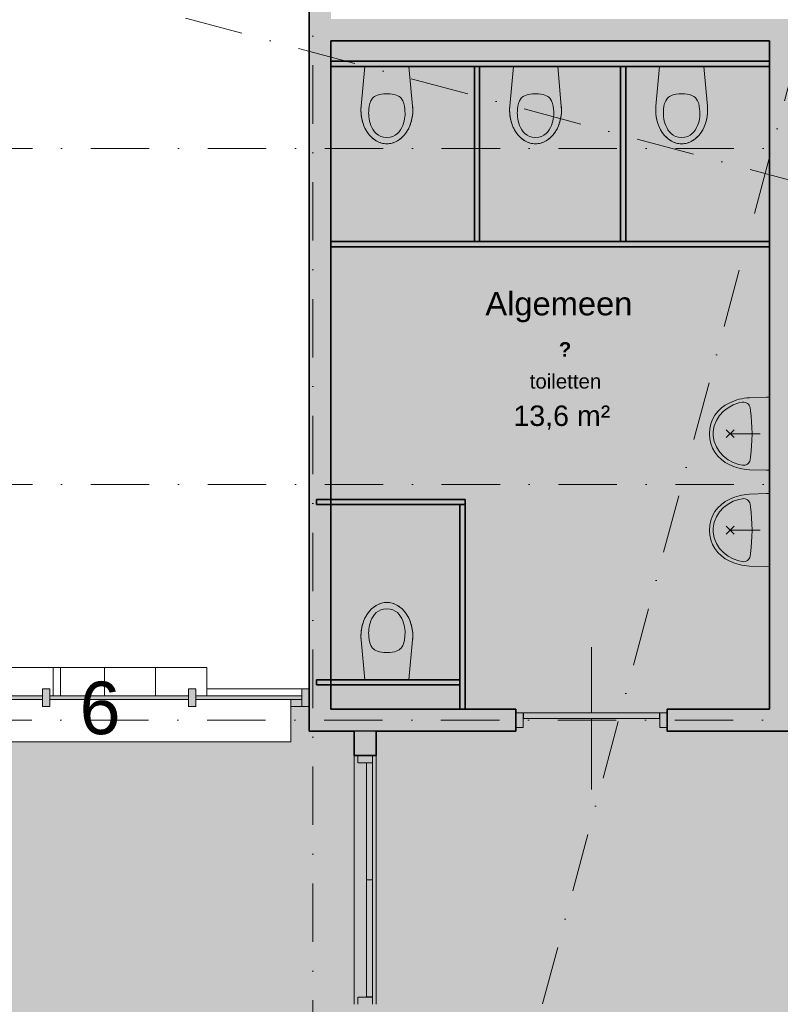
# Model space of a CAD drawing. Header units: millimetres. Extents: x -2530 to 151695, y -8763 to 71774.
# Tile 97 of 256: x 60286 to 65492, y 25141 to 31881. Entities that reach past the tile are written whole.
import ezdxf

# ---------------------------------------------------------------- set-up
doc = ezdxf.new("R2010")
doc.units = ezdxf.units.MM
doc.linetypes.add('RR_Level', pattern=[800, 400, -200, 0, -200])
for name, color, linetype, lineweight in [('A-____-NOTE-TEXT', 131, 'Continuous', 13), ('A-AREA-____-IDEN', 2, 'Continuous', 13), ('A-AREA-____-PATT', 32, 'Continuous', 9), ('A-DOOR-____-MCUT', 31, 'Continuous', 13), ('A-DOOR-____-OTLN', 31, 'Continuous', 18), ('A-GENM-____-OTLN', 13, 'Continuous', 13), ('A-GLAZ-CURT-MCUT', 52, 'Continuous', 13), ('A-GLAZ-CURT-OTLN', 52, 'Continuous', 13), ('A-GLAZ-CWMG-MCUT', 51, 'Continuous', 13), ('A-GLAZ-CWMG-OTLN', 51, 'Continuous', 13), ('A-WALL-____-MCUT', 113, 'Continuous', 35), ('A-WALL-____-OTLN', 113, 'Continuous', 18), ('A-WALL-____-PATT', 111, 'Continuous', 35), ('I-FURN-PNLS-OTLN', 30, 'Continuous', 13), ('I-WALL-____-MCUT', 2, 'Continuous', 35), ('P-SANR-FIXT-OTLN', 6, 'Continuous', 13), ('S-GRID-____-OTLN', 1, 'Continuous', 9)]:
    doc.layers.add(name, color=color, linetype=linetype, lineweight=lineweight)
doc.styles.add('Arial', font='arial.ttf', dxfattribs={"height": 360})
doc.styles.add('Arial_1', font='arial.ttf', dxfattribs={"height": 100})
doc.styles.add('Arial_B', font='txt', dxfattribs={"height": 160})
doc.styles.add('Arial_B_1', font='txt', dxfattribs={"height": 100})
doc.styles.add('Arial_I', font='txt', dxfattribs={"height": 140})

# ---------------------------------------------------------------- blocks, each defined once
blk = doc.blocks.new('70_RR_wastafel_sphinx-280 - 70_RR_wastafel_sphinx-280-5934766-plot_V2 Copy 1')
at = {"layer": 'P-SANR-FIXT-OTLN', "lineweight": 9}
for p, q in [((-249.9, -19.4), (-250, 0)), ((250, 0), (249.9, -19.4)), ((-246.3, -136.5), (-249.9, -19.4)), ((249.9, -19.4), (246.3, -136.5)), ((-159.7, -128.9), (-178, -131.8)), ((-119.8, -125), (-159.7, -128.9)), ((-80, -122), (-119.8, -125)), ((-45.3, -120.5), (-80, -122)), ((0, -118.5), (-45.3, -120.5)), ((0, -118.5), (45.3, -120.5)), ((45.3, -120.5), (80, -122)), ((80, -122), (119.8, -125)), ((119.8, -125), (159.7, -128.9)), ((159.7, -128.9), (178, -131.8)), ((-210.5, -209.6), (-215.1, -184.2)), ((215.1, -184.2), (210.5, -209.6)), ((-197.3, -247.3), (-210.5, -209.6)), ((-178.4, -282.5), (-197.3, -247.3)), ((197.3, -247.3), (178.4, -282.5)), ((210.5, -209.6), (197.3, -247.3)), ((-154, -314.2), (-178.4, -282.5)), ((-124.6, -341.1), (-154, -314.2)), ((154, -314.2), (124.6, -341.1)), ((178.4, -282.5), (154, -314.2)), ((-90.7, -362.3), (-124.6, -341.1)), ((-53.6, -377.2), (-90.7, -362.3)), ((-14.4, -384.5), (-53.6, -377.2)), ((0, -385.2), (-14.4, -384.5)), ((14.4, -384.5), (0, -385.2)), ((53.6, -377.2), (14.4, -384.5)), ((90.7, -362.3), (53.6, -377.2)), ((124.6, -341.1), (90.7, -362.3))]:
    blk.add_line(p, q, dxfattribs=at)
at = {"layer": 'P-SANR-FIXT-OTLN'}
for p, q in [((0, -62.4), (0, -268.3)), ((26.5, -294.8), (-26.5, -241.8)), ((26.5, -241.8), (-26.5, -294.8))]:
    blk.add_line(p, q, dxfattribs=at)
at = {"layer": 'P-SANR-FIXT-OTLN', "lineweight": 9}
for centre, radius, start, end in [((-170.8, -176.2), 45, 99.15894, 190.19514), ((170.8, -176.2), 45, 349.80488, 80.84106), ((113.2, -118.3), 359.9, 182.91044, 205.16043), ((-113.2, -118.3), 359.9, 334.84076, 357.08993), ((1.4, -175.6), 234.4, 204.09809, 269.64706), ((-1.4, -175.6), 234.4, 270.35159, 335.90375)]:
    blk.add_arc(centre, radius, start, end, dxfattribs=at)
blk = doc.blocks.new('74_RR_PF_toilet inbouw v1 - 74_RR_PF_toilet inbouw v1-5934764-plot_V2 Copy 1')
at = {"layer": 'P-SANR-FIXT-OTLN'}
for p, q in [((-176.3, -273.1), (-151.5, 0)), ((-176.3, -273.1), (-151.5, 0)), ((151.5, 0), (176.3, -273.1)), ((176.3, -273.1), (151.5, 0))]:
    blk.add_line(p, q, dxfattribs=at)
for start_param, end_param in [(1.453584, 3.141593), (3.141593, 4.829601)]:
    blk.add_ellipse((0, -300), major_axis=(0, 230), ratio=0.771739, start_param=start_param, end_param=end_param, dxfattribs=at)
for points, knots in [([(0, -487), (-62.6, -487), (-126, -396.6), (-126, -297), (-113.1, -217.6), (-56.2, -187), (0, -187)], [0, 0, 0, 0, 0.29817, 0.615872, 0.883496, 1.103556, 1.103556, 1.103556, 1.103556]), ([(0, -487), (62.6, -487), (126, -396.6), (126, -297), (113.1, -217.6), (56.2, -187), (0, -187)], [0, 0, 0, 0, 0.29817, 0.615872, 0.883496, 1.103556, 1.103556, 1.103556, 1.103556]), ([(0, -530), (-6.3, -530), (-18.9, -529.1), (-37.2, -525.3), (-52.3, -520), (-64.1, -514.6), (-72.7, -509.9), (-81.1, -504.7), (-89.4, -498.8), (-97.4, -492.4), (-105.1, -485.5), (-112.4, -478.1), (-119.5, -470.2), (-126.3, -461.7), (-132.7, -452.9), (-138.7, -443.7), (-144.4, -433.9), (-149.7, -423.8), (-154.5, -413.5), (-158.9, -402.8), (-162.8, -391.8), (-166.4, -380.5), (-169.4, -369.1), (-172, -357.4), (-174.1, -345.6), (-175.7, -333.6), (-177.2, -317.5), (-177.8, -297.5), (-177, -281.3), (-176.3, -273.1)], [0, 0, 0, 0, 0.0625, 0.125, 0.1875, 0.21875, 0.25, 0.28125, 0.3125, 0.34375, 0.375, 0.40625, 0.4375, 0.46875, 0.5, 0.53125, 0.5625, 0.59375, 0.625, 0.65625, 0.6875, 0.71875, 0.75, 0.78125, 0.8125, 0.84375, 0.875, 0.9375, 1, 1, 1, 1]), ([(176.3, -273.1), (177, -281.3), (177.8, -297.5), (177.2, -317.5), (175.7, -333.6), (174.1, -345.6), (172, -357.4), (169.4, -369.1), (166.4, -380.5), (162.8, -391.8), (158.9, -402.8), (154.5, -413.5), (149.7, -423.8), (144.4, -433.9), (138.7, -443.7), (132.7, -452.9), (126.3, -461.7), (119.5, -470.2), (112.4, -478.1), (105.1, -485.5), (97.4, -492.4), (89.4, -498.8), (81.1, -504.7), (72.7, -509.9), (64.1, -514.6), (52.3, -520), (37.2, -525.3), (18.9, -529.1), (6.3, -530), (0, -530)], [0, 0, 0, 0, 0.0625, 0.125, 0.15625, 0.1875, 0.21875, 0.25, 0.28125, 0.3125, 0.34375, 0.375, 0.40625, 0.4375, 0.46875, 0.5, 0.53125, 0.5625, 0.59375, 0.625, 0.65625, 0.6875, 0.71875, 0.75, 0.78125, 0.8125, 0.875, 0.9375, 1, 1, 1, 1])]:
    blk.add_open_spline(points, degree=3, knots=knots, dxfattribs=at)
blk = doc.blocks.new('74_RR_PF_toilet inbouw v1 - 74_RR_PF_toilet inbouw v1-5964020-plot_V2 Copy 1')
at = {"layer": 'P-SANR-FIXT-OTLN'}
for p, q in [((-176.3, 273.1), (-151.5, 0)), ((-176.3, 273.1), (-151.5, 0)), ((151.5, 0), (176.3, 273.1)), ((176.3, 273.1), (151.5, 0))]:
    blk.add_line(p, q, dxfattribs=at)
for start_param, end_param in [(0, 1.688008), (4.595177, 6.283185)]:
    blk.add_ellipse((0, 300), major_axis=(0, 230), ratio=0.771739, start_param=start_param, end_param=end_param, dxfattribs=at)
for points, knots in [([(0, 530), (-6.3, 530), (-18.9, 529.1), (-37.2, 525.3), (-52.3, 520), (-64.1, 514.6), (-72.7, 509.9), (-81.1, 504.7), (-89.4, 498.8), (-97.4, 492.4), (-105.1, 485.5), (-112.4, 478.1), (-119.5, 470.2), (-126.3, 461.7), (-132.7, 452.9), (-138.7, 443.7), (-144.4, 433.9), (-149.7, 423.8), (-154.5, 413.5), (-158.9, 402.8), (-162.8, 391.8), (-166.4, 380.5), (-169.4, 369.1), (-172, 357.4), (-174.1, 345.6), (-175.7, 333.6), (-177.2, 317.5), (-177.8, 297.5), (-177, 281.3), (-176.3, 273.1)], [-1, -1, -1, -1, -0.9375, -0.875, -0.8125, -0.78125, -0.75, -0.71875, -0.6875, -0.65625, -0.625, -0.59375, -0.5625, -0.53125, -0.5, -0.46875, -0.4375, -0.40625, -0.375, -0.34375, -0.3125, -0.28125, -0.25, -0.21875, -0.1875, -0.15625, -0.125, -0.0625, 0, 0, 0, 0]), ([(0, 487), (-62.6, 487), (-126, 396.6), (-126, 297), (-113.1, 217.6), (-56.2, 187), (0, 187)], [0, 0, 0, 0, 0.29817, 0.615872, 0.883496, 1.103556, 1.103556, 1.103556, 1.103556]), ([(176.3, 273.1), (177, 281.3), (177.8, 297.5), (177.2, 317.5), (175.7, 333.6), (174.1, 345.6), (172, 357.4), (169.4, 369.1), (166.4, 380.5), (162.8, 391.8), (158.9, 402.8), (154.5, 413.5), (149.7, 423.8), (144.4, 433.9), (138.7, 443.7), (132.7, 452.9), (126.3, 461.7), (119.5, 470.2), (112.4, 478.1), (105.1, 485.5), (97.4, 492.4), (89.4, 498.8), (81.1, 504.7), (72.7, 509.9), (64.1, 514.6), (52.3, 520), (37.2, 525.3), (18.9, 529.1), (6.3, 530), (0, 530)], [-1, -1, -1, -1, -0.9375, -0.875, -0.84375, -0.8125, -0.78125, -0.75, -0.71875, -0.6875, -0.65625, -0.625, -0.59375, -0.5625, -0.53125, -0.5, -0.46875, -0.4375, -0.40625, -0.375, -0.34375, -0.3125, -0.28125, -0.25, -0.21875, -0.1875, -0.125, -0.0625, 0, 0, 0, 0]), ([(0, 487), (62.6, 487), (126, 396.6), (126, 297), (113.1, 217.6), (56.2, 187), (0, 187)], [0, 0, 0, 0, 0.29817, 0.615872, 0.883496, 1.103556, 1.103556, 1.103556, 1.103556])]:
    blk.add_open_spline(points, degree=3, knots=knots, dxfattribs=at)
blk = doc.blocks.new('NLRS_21_CWM_UN_rechthoek_GEN - 67x114-6173904-plot_V2 Copy 1')
at = {"layer": 'A-GLAZ-CWMG-OTLN'}
blk.add_hatch(color=127, dxfattribs=at).paths.add_polyline_path([(-50, 60), (0, 60), (0, -60), (-50, -60), (-50, 19.6)])
at = {"layer": 'A-GLAZ-CWMG-MCUT'}
for p, q in [((-50, 60), (0, 60)), ((-50, -60), (-50, 60)), ((0, 60), (0, -60)), ((0, -60), (-50, -60))]:
    blk.add_line(p, q, dxfattribs=at)
blk = doc.blocks.new('NLRS_21_CWP_UN_system_panel_GEN - oz_glas-6173902-plot_V2 Copy 1')
at = {"layer": 'A-GLAZ-CURT-OTLN'}
blk.add_hatch(color=127, dxfattribs=at).paths.add_polyline_path([(475, -12.5), (475, 12.5), (-475, 12.5), (-475, -12.5)])
at = {"layer": 'A-GLAZ-CURT-MCUT'}
for p, q in [((475, 12.5), (-475, 12.5)), ((-475, 12.5), (-475, -12.5)), ((475, -12.5), (475, 12.5)), ((-475, -12.5), (475, -12.5))]:
    blk.add_line(p, q, dxfattribs=at)
blk = doc.blocks.new('NLRS_21_CWP_UN_system_panel_GEN - oz_glas-6173908-plot_V2 Copy 1')
at = {"layer": 'A-GLAZ-CURT-OTLN'}
blk.add_hatch(color=127, dxfattribs=at).paths.add_polyline_path([(287.5, -12.5), (362.5, -12.5), (362.5, 12.5), (-362.5, 12.5), (-362.5, -12.5), (-290.7, -12.5)])
at = {"layer": 'A-GLAZ-CURT-MCUT'}
for p, q in [((362.5, 12.5), (-362.5, 12.5)), ((-362.5, 12.5), (-362.5, -12.5)), ((362.5, -12.5), (362.5, 12.5)), ((-362.5, -12.5), (362.5, -12.5))]:
    blk.add_line(p, q, dxfattribs=at)
blk = doc.blocks.new('NLRS_21_CWM_UN_rechthoek_GEN - 67x114-6173916-plot_V2 Copy 1')
at = {"layer": 'A-GLAZ-CWMG-OTLN'}
blk.add_hatch(color=127, dxfattribs=at).paths.add_polyline_path([(0, 60), (25, 60), (25, -60), (-25, -60), (-25, 60)])
at = {"layer": 'A-GLAZ-CWMG-MCUT'}
for p, q in [((-25, 60), (25, 60)), ((-25, -60), (-25, 60)), ((25, 60), (25, -60)), ((25, -60), (-25, -60))]:
    blk.add_line(p, q, dxfattribs=at)
blk = doc.blocks.new('NLRS_21_CWM_UN_rechthoek_GEN - 67x114-V5-plot_V2 Copy 1')
at = {"layer": 'A-GLAZ-CWMG-OTLN'}
for p, q in [((62216.6, 27299.8), (61566.5, 27299.8)), ((62216.6, 27179.8), (62141.5, 27179.8))]:
    blk.add_line(p, q, dxfattribs=at)
blk = doc.blocks.new('Lockers vide12 - Lockers vide-6078313-plot_V2 Copy 1')
at = {"layer": 'A-GENM-____-OTLN'}
for p, q in [((57141.5, 27227.3), (57141.5, 26936.8)), ((57141.5, 26936.8), (52441.5, 26936.8))]:
    blk.add_line(p, q, dxfattribs=at)
blk = doc.blocks.new('32_binnendeur_ontwerpers - 2315 x 930-6426849-plot_V2 Copy 1')
at = {"layer": 'A-DOOR-____-MCUT'}
for p, q in [((-517, 50), (-467, 50)), ((-467, 50), (-467, -50)), ((467, 50), (517, 50)), ((467, -50), (467, 50)), ((-467, -50), (-517, -50)), ((517, -50), (467, -50))]:
    blk.add_line(p, q, dxfattribs=at)
at = {"layer": 'A-DOOR-____-OTLN'}
for p, q in [((0, -10), (0, 475)), ((0, -500), (0, -50))]:
    blk.add_line(p, q, dxfattribs=at)
blk = doc.blocks.new('32_dubbele deur-met-bovenlicht_ontwerpers - 2315 x 1600-6324027-plot_V2 Copy 1')
at = {"layer": 'A-DOOR-____-MCUT'}
for p, q in [((-802, 50), (-852, 50)), ((-802, -50), (-802, 50)), ((802, 50), (802, -50)), ((852, 50), (802, 50)), ((-852, -50), (-802, -50)), ((802, -50), (852, -50))]:
    blk.add_line(p, q, dxfattribs=at)
blk = doc.blocks.new('deurblad_abstract_linksdraaiend - deurblad_abstract_linksdraaiend-6437119-plot_V2 Copy 1')
at = {"layer": 'A-DOOR-____-OTLN', "lineweight": 13}
for p, q in [((106932.5, 28750), (107732.5, 28750)), ((106932.5, 28750), (106932.5, 28710)), ((107732.5, 28710), (107732.5, 28750)), ((107732.5, 28710), (106932.5, 28710))]:
    blk.add_line(p, q, dxfattribs=at)
blk = doc.blocks.new('deurblad_abstract_rechtsdraaiend - deurblad_abstract_rechtsdraaiend-6437124-plot_V2 Copy 1')
at = {"layer": 'A-DOOR-____-OTLN', "lineweight": 13}
for p, q in [((106132.5, 28750), (106932.5, 28750)), ((106132.5, 28750), (106132.5, 28710)), ((106932.5, 28710), (106932.5, 28750)), ((106932.5, 28710), (106132.5, 28710))]:
    blk.add_line(p, q, dxfattribs=at)
blk = doc.blocks.new('draairichting - draairichting_links-6437123-plot_V2 Copy 1')
at = {"layer": 'A-DOOR-____-MCUT'}
blk.add_line((107722.5, 28750), (106932.5, 28750), dxfattribs=at)
blk = doc.blocks.new('deurblad_abstract_linksdraaiend - deurblad_abstract_linksdraaiend-6426888-plot_V2 Copy 1')
at = {"layer": 'A-DOOR-____-OTLN', "lineweight": 13}
for p, q in [((108426.8, 17855.2), (109325.1, 18095.9)), ((109335.4, 18057.2), (109325.1, 18095.9)), ((109335.4, 18057.2), (108437.1, 17816.5)), ((108426.8, 17855.2), (108437.1, 17816.5))]:
    blk.add_line(p, q, dxfattribs=at)
blk = doc.blocks.new('NLRS_82_FUS_UN_lockers_GEN - 2 hoog-V229-plot_V2 Copy 1')
at = {"layer": 'I-FURN-PNLS-OTLN', "lineweight": 9}
for p, q in [((0, 0), (1050, 0)), ((0, -194.5), (0, 0)), ((0, 0), (350, 0)), ((350, -194.5), (350, 0)), ((350, 0), (700, 0)), ((350, 0), (350, -194.5)), ((700, -194.5), (700, 0)), ((700, 0), (1050, 0)), ((700, 0), (700, -194.5)), ((1050, 0), (1050, -194.5)), ((0, 0), (1050, 0))]:
    blk.add_line(p, q, dxfattribs=at)

msp = doc.modelspace()

# ---------------------------------------------------------------- hatches: boundary and pattern name
at = {"layer": 'A-AREA-____-PATT', "transparency": 33554509}
h = msp.add_hatch(color=10, dxfattribs=at)
h.paths.add_polyline_path([(98575, 19360.7799), (98575, 21812.7763), (98543.9966, 21802.8656), (98497.5224, 21802.8656), (98460.0746, 21812.8997), (98423.6186, 21835.1208), (98391.9822, 21872.7186), (98376.2446, 21905.1158), (98369.1646, 21947.2191), (98377.1667, 21996.4617), (98394.8997, 22033.5337), (98425, 22066.3682), (98453.5805, 22085.712), (98494.2476, 22098.7119), (98540.7219, 22098.7119), (98575, 22090.6098), (98575, 22608.8248), (77254.3995, 28321.7966), (74751.8834, 28321.7966), (74751.8834, 28992.3437), (74106.2971, 29165.3281), (72551.8913, 34966.4493), (72532.799, 34962.4369), (72493.3914, 34962.6051), (72455.9436, 34972.6392), (72415.2375, 34999.5355), (72390.7688, 35026.4521), (72372.1136, 35064.8553), (72365.0336, 35106.9586), (72372.1136, 35154.0481), (72390.7688, 35193.2732), (72414.0921, 35221.521), (72455.9436, 35247.5275), (72474.9488, 35253.6028), (72060.9953, 36798.4983), (69670.3289, 36157.9211), (69775.6599, 35764.8202), (69703.2155, 35745.4087), (70699.6688, 32026.5943), (70772.1133, 32046.0057), (70906.1898, 31545.6253), (70833.7454, 31526.2139), (71101.3643, 30527.4466), (71173.8087, 30546.858), (71358.8445, 29856.2948), (71286.4001, 29836.8834), (71969.6938, 27286.7966), (72042.1382, 27306.208), (72066.1319, 27216.6623), (72141.4834, 27236.8527), (72141.4834, 27436.7966), (72441.4834, 27436.7966), (72441.4834, 27136.7966), (72087.5319, 27136.7966), (72121.0255, 27011.7966), (67000.5518, 27011.7966), (67000.5518, 27086.7966), (65966.5518, 27086.7966), (65966.4834, 27011.7966), (64716.5518, 27011.7966), (64716.5518, 27086.7966), (63682.5518, 27086.7966), (63682.5518, 27011.7966), (62725.6671, 27011.7966), (62725.6671, 26844.8415), (62650.6671, 26844.8415), (62650.6671, 25140.8415), (62725.6671, 25140.8415), (62725.6671, 24861.7966), (62650.6671, 24861.7966), (62650.6671, 24846.7966), (62666.4834, 24846.7966), (62666.4834, 24799.2966), (63616.4834, 24799.2966), (63616.4834, 24846.7966), (63666.4834, 24846.7966), (63666.4834, 24799.2966), (64616.4834, 24799.2966), (64616.4834, 24846.7966), (64666.4834, 24846.7966), (64666.4834, 24799.2966), (65616.4834, 24799.2966), (65616.4834, 24846.7966), (65666.4834, 24846.7966), (65666.4834, 24799.2966), (65916.4834, 24799.2966), (65916.4834, 24786.7966), (65966.4834, 24786.7966), (65966.5518, 24861.7966), (66116.4834, 24861.7966), (66116.4834, 24846.7966), (66166.4834, 24846.7966), (66166.4834, 24799.2966), (66366.4834, 24799.2966), (66366.4834, 24846.7966), (66416.4834, 24846.7966), (66416.4834, 24786.7966), (67450.4834, 24786.7966), (67450.485, 24846.7966), (67500.485, 24846.7966), (67500.485, 24799.2966), (68416.485, 24799.2966), (68416.485, 24846.7966), (68466.485, 24846.7966), (68466.485, 24799.2966), (69416.485, 24799.2966), (69416.485, 24846.7966), (69466.485, 24846.7966), (69466.485, 24799.2966), (70416.485, 24799.2966), (70416.485, 24846.7966), (70466.485, 24846.7966), (70466.485, 24799.2966), (71416.485, 24799.2966), (71416.485, 24846.7966), (71466.485, 24846.7966), (71466.485, 24799.2966), (72416.485, 24799.2966), (72416.485, 24846.7966), (72466.485, 24846.7966), (72466.485, 24799.2966), (73416.485, 24799.2966), (73416.485, 24846.7966), (73466.485, 24846.7966), (73466.485, 24861.7966), (73616.485, 24861.7966), (73616.485, 24846.7966), (73666.485, 24846.7966), (73666.485, 24799.2966), (74191.485, 24799.2966), (74191.485, 24846.7966), (74241.485, 24846.7966), (74241.485, 24799.2966), (75191.485, 24799.2966), (75191.485, 24846.7966), (75241.485, 24846.7966), (75241.485, 24799.2966), (76157.485, 24799.2966), (76157.485, 24846.7966), (76207.485, 24846.7966), (76207.485, 24786.7966), (77241.485, 24786.7966), (77241.485, 24861.7966), (77341.485, 24861.7966), (77341.485, 24846.7966), (77391.485, 24846.7966), (77391.485, 24799.2966), (78227.331, 24799.2966), (78227.331, 24846.7966), (78277.331, 24846.7966), (78277.331, 24861.7966), (78286.4077, 24861.7966), (80979.3, 24140.2382), (80975.4395, 24125.8306), (80975.1511, 24124.7435), (80959.8886, 24067.7938), (81958.6559, 23800.1749), (81978.0673, 23872.6193), (82074.6599, 23846.7374), (82055.2484, 23774.293), (83054.0158, 23506.6741), (83069.544, 23564.6262), (83117.8403, 23551.6852), (83105.5464, 23505.8038), (83507.2031, 23398.1802), (83519.4971, 23444.0616), (83567.7933, 23431.1207), (83555.4994, 23385.2392), (84473.129, 23139.3611), (84485.4229, 23185.2426), (84533.7192, 23172.3016), (84521.4253, 23126.4202), (85439.0548, 22880.5421), (85451.3487, 22926.4235), (85499.645, 22913.4826), (85487.3511, 22867.6011), (86356.6843, 22634.664), (86368.9782, 22680.5454), (86417.2745, 22667.6045), (86421.1577, 22682.0968), (86566.0466, 22643.274), (86562.1643, 22628.7851), (86610.4606, 22615.8442), (86598.1667, 22569.9627), (87515.7963, 22324.0846), (87528.0902, 22369.9661), (87576.3865, 22357.0251), (87564.0925, 22311.1436), (88481.7221, 22065.2655), (88494.016, 22111.147), (88542.3123, 22098.2061), (88530.0184, 22052.3246), (89447.6479, 21806.4465), (89459.9418, 21852.328), (89508.2381, 21839.387), (89495.9442, 21793.5055), (90413.5737, 21547.6274), (90425.8676, 21593.5089), (90474.1639, 21580.568), (90461.87, 21534.6865), (91379.4996, 21288.8084), (91391.7935, 21334.6899), (91440.0898, 21321.7489), (91427.7959, 21275.8674), (92312.5839, 21038.7892), (92324.8901, 21084.6674), (92373.1741, 21071.6806), (92357.6573, 21013.7709), (93356.4246, 20746.152), (93371.9537, 20804.1075), (93420.25, 20791.1666), (93407.9565, 20745.2866), (93601.1359, 20693.5228), (93613.4352, 20739.4028), (93661.7314, 20726.4618), (93665.6137, 20740.9507), (93810.5026, 20702.1279), (93806.6203, 20687.639), (93854.9166, 20674.698), (93842.6227, 20628.8165), (94035.8079, 20577.0527), (94048.1018, 20622.9342), (94096.3981, 20609.9933), (94080.8689, 20552.0377), (95079.6362, 20284.4188), (95095.1777, 20342.3711), (95143.4617, 20329.4334), (95131.1678, 20283.5519), (96015.9681, 20046.4704), (96028.262, 20092.3519), (96076.5583, 20079.4109), (96064.2644, 20033.5294), (96981.8939, 19787.6514), (96994.1878, 19833.5328), (97042.4841, 19820.5919), (97030.1902, 19774.7104), (97947.8198, 19528.8323), (97960.1137, 19574.7138), (98008.41, 19561.7728), (97996.116, 19515.8914), (98551.5234, 19367.0704)])
h.paths.add_polyline_path([(87103.4305, 24856.1164), (87062.1908, 24867.1665), (87025.7348, 24889.3876), (86997.016, 24920.9794), (86978.3609, 24959.3826), (86971.2809, 25001.4859), (86978.3609, 25048.5754), (86993.1562, 25083.1257), (87020.3393, 25116.0483), (87062.1908, 25142.0548), (87096.3639, 25152.9787), (87139.0462, 25153.9947), (87180.2859, 25142.9446), (87216.7419, 25120.7235), (87245.4608, 25089.1317), (87264.1159, 25050.7285), (87271.1959, 25008.6252), (87263.1939, 24959.3826), (87249.3206, 24926.9854), (87222.1374, 24894.0628), (87186.78, 24870.1323), (87139.0462, 24856.9642)])
h.paths.add_polyline_path([(77273.6771, 27489.9909), (77232.4374, 27501.041), (77195.9814, 27523.2621), (77167.2626, 27554.8539), (77148.6075, 27593.2571), (77141.5275, 27635.3604), (77146.5961, 27677.7529), (77163.4028, 27717.0002), (77190.5859, 27749.9227), (77232.4374, 27775.9293), (77266.6105, 27786.8532), (77316.3595, 27785.9757), (77350.5325, 27776.8191), (77386.9885, 27754.598), (77415.7074, 27723.0062), (77434.3625, 27684.603), (77441.4425, 27642.4997), (77436.3738, 27600.1072), (77419.5672, 27560.8599), (77392.384, 27527.9373), (77357.0266, 27504.0068), (77316.3595, 27491.0069), (77291.485, 27490.4148)])
h = msp.add_hatch(color=10, dxfattribs=at)
h.paths.add_polyline_path([(63847.0449, 27086.7966), (64716.5518, 27086.7966), (64716.5518, 27161.7966), (65416.5518, 27161.7966), (65416.5518, 30326.7966), (62416.5518, 30326.7966), (62416.5518, 28596.7966), (63333.9819, 28596.7966), (63333.9819, 27161.7966), (63682.5518, 27161.7966), (63682.5518, 27086.7966), (63734.5518, 27086.7966)])
h.paths.add_polyline_path([(62838.575, 27161.7966), (63298.9819, 27161.7966), (63298.9819, 27326.7966), (62416.5518, 27326.7966), (62416.5518, 27161.7966), (62725.6671, 27161.7966)])
h.paths.add_polyline_path([(62622.6998, 27361.7966), (63298.9819, 27361.7966), (63298.9819, 28561.7966), (62416.5518, 28561.7966), (62416.5518, 27361.7966), (62571.3865, 27361.7966)])
h.paths.add_polyline_path([(65416.5518, 30361.7966), (65416.5518, 31561.7966), (64434.0518, 31561.7966), (64434.0518, 30361.7966), (64746.3333, 30361.7966)])
h.paths.add_polyline_path([(63992.4262, 30361.7966), (64399.0518, 30361.7966), (64399.0518, 31561.7966), (63434.0518, 31561.7966), (63434.0518, 30361.7966), (63847.0449, 30361.7966)])
h.paths.add_polyline_path([(63399.0518, 30361.7966), (63399.0518, 31561.7966), (62416.5518, 31561.7966), (62416.5518, 30361.7966), (63385.853, 30361.7966)])
h.paths.add_polyline_path([(62416.5518, 31596.7966), (65416.5518, 31596.7966), (65416.5518, 31736.0821), (62416.5518, 31736.0821)])
h = msp.add_hatch(color=10, dxfattribs=at)
h.paths.add_polyline_path([(59925.4834, 24786.7966), (59950.4834, 24786.7966), (59950.4834, 24846.7966), (60000.4834, 24846.7966), (60000.4834, 24799.2966), (60616.4834, 24799.2966), (60616.4834, 24846.7966), (60666.4834, 24846.7966), (60666.4834, 24799.2966), (61616.4834, 24799.2966), (61616.4834, 24846.7966), (61666.4834, 24846.7966), (61666.4834, 24799.2966), (62616.4834, 24799.2966), (62616.4834, 24846.7966), (62650.6671, 24846.7966), (62650.6671, 24861.7966), (62575.6671, 24861.7966), (62575.6671, 25140.8415), (62650.6671, 25140.8415), (62650.6671, 26844.8415), (62575.6671, 26844.8415), (62575.6671, 27011.7966), (62266.5518, 27011.7966), (62266.5518, 27179.7966), (62216.5518, 27179.7966), (62216.5518, 27227.2966), (62141.4834, 27227.2966), (62141.4834, 26936.7966), (56561.4834, 26936.7966), (56561.4834, 26946.7966), (56566.4834, 26946.7966), (56566.4834, 27227.2966), (56491.4834, 27227.2966), (56491.4834, 27179.7966), (56441.4834, 27179.7966), (56441.4834, 27227.2966), (55491.4834, 27227.2966), (55491.4834, 27179.7966), (55441.4834, 27179.7966), (55441.4834, 27227.2966), (54491.4834, 27227.2966), (54491.4834, 27179.7966), (54441.4834, 27179.7966), (54441.4834, 27227.2966), (53516.4834, 27227.2966), (53516.4834, 26946.7966), (53521.4834, 26946.7966), (53521.4834, 26936.7966), (52141.4834, 26936.7966), (52141.4834, 27179.7966), (52091.4834, 27179.7966), (52091.4834, 27227.2966), (51366.4834, 27227.2966), (51366.4834, 27179.7966), (51316.4834, 27179.7966), (51316.4834, 27227.2966), (51041.4834, 27227.2966), (51041.4834, 26378.718), (47291.4834, 26378.718), (47291.4834, 26936.7966), (47141.4834, 26936.7966), (47141.4834, 27164.7966), (43602.9437, 27164.7966), (43602.9437, 29092.4348), (45017.5975, 29471.4901), (44962.3396, 29677.7153), (45034.784, 29697.1267), (44593.7564, 31343.0643), (44521.3119, 31323.6529), (44487.0184, 31451.6381), (44559.4629, 31471.0495), (44543.2867, 31531.4198), (44126.2826, 31419.6839), (44138.5765, 31373.8025), (44090.2802, 31360.8615), (44077.9863, 31406.743), (43160.3568, 31160.8649), (43172.6507, 31114.9834), (43124.3544, 31102.0425), (43112.0605, 31147.9239), (42194.431, 30902.0459), (42206.7249, 30856.1644), (42158.4286, 30843.2234), (42146.1347, 30889.1049), (41228.5051, 30643.2268), (41240.799, 30597.3453), (41192.5027, 30584.4044), (41180.2088, 30630.2859), (40262.5793, 30384.4078), (40274.8732, 30338.5263), (40226.5769, 30325.5853), (40230.4592, 30311.0964), (40230.4592, 29795.7966), (40155.4592, 29795.7966), (40155.4592, 28761.7966), (40230.4592, 28761.7966), (40230.4592, 27011.7966), (39941.4834, 27011.7966), (39941.4834, 26936.7966), (39641.4834, 26936.7966), (39641.4834, 27011.7966), (38101.4834, 27011.7966), (38101.4834, 26961.7966), (38053.9834, 26961.7966), (38053.9834, 26061.7966), (38101.4834, 26061.7966), (38101.4834, 26011.7966), (38053.9834, 26011.7966), (38053.9834, 25061.7966), (38101.4834, 25061.7966), (38101.4834, 25011.7966), (38053.9834, 25011.7966), (38053.9834, 24861.7966), (47791.4834, 24861.7966), (47791.4834, 24846.7966), (47841.4834, 24846.7966), (47841.4834, 24799.2966), (47916.4834, 24799.2966), (47916.4834, 24846.7966), (47966.4834, 24846.7966), (47966.4834, 24799.2966), (48916.4834, 24799.2966), (48916.4834, 24846.7966), (48966.4834, 24846.7966), (48966.4834, 24799.2966), (49916.4834, 24799.2966), (49916.4834, 24846.7966), (49966.4834, 24846.7966), (49966.4834, 24799.2966), (50916.4834, 24799.2966), (50916.4834, 24846.7966), (50966.4834, 24846.7966), (50966.4834, 24861.7966), (51116.4834, 24861.7966), (51116.4834, 24846.7966), (51166.4834, 24846.7966), (51166.4834, 24799.2966), (51366.4834, 24799.2966), (51366.4834, 24846.7966), (51416.4834, 24846.7966), (51416.4834, 24786.7966), (52450.4834, 24786.7966), (52450.4834, 24846.7966), (52500.4834, 24846.7966), (52500.4834, 24799.2966), (53416.4834, 24799.2966), (53416.4834, 24846.7966), (53466.4834, 24846.7966), (53466.4834, 24799.2966), (54416.4834, 24799.2966), (54416.4834, 24846.7966), (54466.4834, 24846.7966), (54466.4834, 24799.2966), (55416.4834, 24799.2966), (55416.4834, 24846.7966), (55466.4834, 24846.7966), (55466.4834, 24799.2966), (56416.4834, 24799.2966), (56416.4834, 24846.7966), (56466.4834, 24846.7966), (56466.4834, 24799.2966), (57416.4834, 24799.2966), (57416.4834, 24846.7966), (57466.4834, 24846.7966), (57466.4834, 24799.2966), (58416.4834, 24799.2966), (58416.4834, 24786.7966), (58466.4834, 24786.7966), (58466.4834, 24861.7966), (58616.4834, 24861.7966), (58616.4834, 24846.7966), (58666.4834, 24846.7966), (58666.4834, 24799.2966), (58866.4834, 24799.2966), (58866.4834, 24846.7966), (58916.4834, 24846.7966), (58916.4834, 24786.7966), (59900.4834, 24786.7966)])
h.paths.add_polyline_path([(56221.4834, 26936.7966), (56211.4834, 26936.7966), (56211.4834, 26946.7966), (56221.4834, 26946.7966)])
h.paths.add_polyline_path([(53871.4834, 26936.7966), (53861.4834, 26936.7966), (53861.4834, 26946.7966), (53871.4834, 26946.7966)])
h.paths.add_polyline_path([(54211.4834, 26936.7966), (54211.4834, 26946.7966), (54221.4834, 26946.7966), (54221.4834, 26936.7966)])
h.paths.add_polyline_path([(55221.4834, 26936.7966), (55211.4834, 26936.7966), (55211.4834, 26946.7966), (55221.4834, 26946.7966)])
h.paths.add_polyline_path([(55861.4834, 26936.7966), (55861.4834, 26946.7966), (55871.4834, 26946.7966), (55871.4834, 26936.7966)])
h.paths.add_polyline_path([(54861.4834, 26936.7966), (54861.4834, 26946.7966), (54871.4834, 26946.7966), (54871.4834, 26936.7966)])
at = {"layer": 'A-WALL-____-PATT', "lineweight": 18}
for points in [[(62266.5518, 27161.7966), (62416.5518, 27161.7966), (62416.5518, 34136.6317), (62266.5518, 34096.4393), (62266.5518, 27236.7966)], [(70699.8656, 31736.0821), (70659.6732, 31886.0821), (62416.5518, 31886.0821), (62416.5518, 31736.0821), (70698.2874, 31736.0821)], [(65566.5518, 27161.7966), (65566.5518, 31736.0821), (65416.5518, 31736.0821), (65416.5518, 27161.7966)], [(64216.5518, 31561.7966), (65416.5518, 31561.7966), (65416.5518, 31596.7966), (62416.5518, 31596.7966), (62416.5518, 31561.7966), (64080.5402, 31561.7966)], [(63434.0518, 30361.7966), (63434.0518, 31561.7966), (63399.0518, 31561.7966), (63399.0518, 30361.7966)], [(64434.0518, 30361.7966), (64434.0518, 31561.7966), (64399.0518, 31561.7966), (64399.0518, 30361.7966)], [(62416.5518, 30326.7966), (65416.5518, 30326.7966), (65416.5518, 30361.7966), (62416.5518, 30361.7966)], [(62416.5518, 28561.7966), (63333.9819, 28561.7966), (63333.9819, 28596.7966), (62416.5518, 28596.7966)], [(63333.9819, 27161.7966), (63333.9819, 28561.7966), (63298.9819, 28561.7966), (63298.9819, 27161.7966)], [(62486.0328, 27326.7966), (63298.9819, 27326.7966), (63298.9819, 27361.7966), (62416.5518, 27361.7966), (62416.5518, 27326.7966)]]:
    msp.add_hatch(color=47, dxfattribs=at).paths.add_polyline_path(points)
h = msp.add_hatch(color=47, dxfattribs=at)
h.paths.add_polyline_path([(71497.2389, 27011.7966), (72121.0255, 27011.7966), (72080.8332, 27161.7966), (67000.5518, 27161.7966), (67000.5518, 27011.7966), (70698.2874, 27011.7966)])
h.paths.add_polyline_path([(64716.5518, 27011.7966), (65966.5518, 27011.7966), (65966.5518, 27161.7966), (64716.5518, 27161.7966), (64716.5518, 27055.6317)])
h.paths.add_polyline_path([(62266.5518, 27011.7966), (63682.5518, 27011.7966), (63682.5518, 27161.7966), (62266.5518, 27161.7966), (62266.5518, 27055.6317)])
h = msp.add_hatch(color=47, dxfattribs=at)
h.paths.add_polyline_path([(62575.6671, 24861.7966), (62725.6671, 24861.7966), (62725.6671, 25140.8415), (62575.6671, 25140.8415)])
h.paths.add_polyline_path([(62575.6671, 26844.8415), (62725.6671, 26844.8415), (62725.6671, 27011.7966), (62575.6671, 27011.7966), (62575.6671, 26988.2828)])

# ---------------------------------------------------------------- linework, layer by layer
at = {"layer": 'A-WALL-____-MCUT'}
for p, q in [((62266.5518, 34251.7308), (62266.5518, 27011.7966)), ((62416.5518, 31736.0821), (65416.5518, 31736.0821)), ((62416.5518, 27161.7966), (62416.5518, 31736.0821)), ((65416.5518, 31736.0821), (65416.5518, 27161.7966)), ((63682.5518, 27161.7966), (62416.5518, 27161.7966)), ((63682.5518, 27011.7966), (63682.5518, 27161.7966)), ((65416.5518, 27161.7966), (64716.5518, 27161.7966)), ((64716.5518, 27161.7966), (64716.5518, 27011.7966)), ((62266.5518, 27011.7966), (62575.6671, 27011.7966)), ((62575.6671, 27011.7966), (62575.6671, 26844.8415)), ((62725.6671, 26844.8415), (62725.6671, 27011.7966)), ((62725.6671, 27011.7966), (63682.5518, 27011.7966)), ((64716.5518, 27011.7966), (65966.5518, 27011.7966)), ((62575.6671, 26844.8415), (62725.6671, 26844.8415))]:
    msp.add_line(p, q, dxfattribs=at)
at = {"layer": 'A-WALL-____-MCUT', "lineweight": 25}
msp.add_line((62725.6671, 27011.7966), (62575.6671, 27011.7966), dxfattribs=at)
at = {"layer": 'A-WALL-____-OTLN'}
for p, q in [((62575.6671, 25140.8415), (62575.6671, 26844.8415)), ((62725.6671, 26844.8415), (62725.6671, 25140.8415))]:
    msp.add_line(p, q, dxfattribs=at)
at = {"layer": 'I-WALL-____-MCUT'}
for p, q in [((65416.5518, 31596.7966), (62416.5518, 31596.7966)), ((62416.5518, 31596.7966), (62416.5518, 31561.7966)), ((62416.5518, 31561.7966), (65416.5518, 31561.7966)), ((63399.0518, 31561.7966), (63399.0518, 30361.7966)), ((63434.0518, 30361.7966), (63434.0518, 31561.7966)), ((64399.0518, 31561.7966), (64399.0518, 30361.7966)), ((64434.0518, 30361.7966), (64434.0518, 31561.7966)), ((65416.5518, 30361.7966), (62416.5518, 30361.7966)), ((62416.5518, 30361.7966), (62416.5518, 30326.7966)), ((62416.5518, 30326.7966), (65416.5518, 30326.7966)), ((63333.9819, 28596.7966), (62316.4819, 28596.7966)), ((62316.4819, 28596.7966), (62316.4819, 28561.7966)), ((63333.9819, 27161.7966), (63333.9819, 28596.7966)), ((63333.9819, 28561.7966), (62316.4819, 28561.7966)), ((63298.9819, 28561.7966), (63298.9819, 27161.7966)), ((63298.9819, 27361.7966), (62316.4819, 27361.7966)), ((62316.4819, 27361.7966), (62316.4819, 27326.7966)), ((62316.4819, 27326.7966), (63298.9819, 27326.7966))]:
    msp.add_line(p, q, dxfattribs=at)
at = {"layer": 'S-GRID-____-OTLN', "linetype": 'RR_Level'}
for p, q in [((62291.4834, 70774.2271), (62291.4834, -6763.3674)), ((60551.4729, 12778.8125), (70651.6799, 50473.2984)), ((146046.376, 9216.1125), (-468.8634, 48474.7526)), ((-34.3191, 31000), (143998.0499, 31000)), ((-34.3191, 28700), (143998.0499, 28700)), ((72370.1525, 27086.7966), (-34.3191, 27086.7966))]:
    msp.add_line(p, q, dxfattribs=at)

# ---------------------------------------------------------------- block references
at = {"layer": 'A-DOOR-____-OTLN'}
for name, p, rotation in [('32_binnendeur_ontwerpers - 2315 x 930-6426849-plot_V2 Copy 1', (64199.5518, 27086.7966), 180), ('deurblad_abstract_linksdraaiend - deurblad_abstract_linksdraaiend-6426888-plot_V2 Copy 1', (174018.0425, 16280.6584), 165), ('32_dubbele deur-met-bovenlicht_ontwerpers - 2315 x 1600-6324027-plot_V2 Copy 1', (62650.6671, 25992.8415), 270), ('deurblad_abstract_rechtsdraaiend - deurblad_abstract_rechtsdraaiend-6437124-plot_V2 Copy 1', (33950.6671, 132925.343), 270.0000000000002), ('deurblad_abstract_linksdraaiend - deurblad_abstract_linksdraaiend-6437119-plot_V2 Copy 1', (33950.6671, 132925.343), 270.0000000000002), ('draairichting - draairichting_links-6437123-plot_V2 Copy 1', (33950.6671, 132925.343), 270.0000000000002)]:
    msp.add_blockref(name, p, dxfattribs=dict(at, rotation=rotation))
at = {"layer": 'A-GENM-____-OTLN'}
msp.add_blockref('Lockers vide12 - Lockers vide-6078313-plot_V2 Copy 1', (5000, 0), dxfattribs=at)
at = {"layer": 'A-GLAZ-CURT-OTLN'}
for name, p in [('NLRS_21_CWP_UN_system_panel_GEN - oz_glas-6173902-plot_V2 Copy 1', (59966.4834, 27239.7966)), ('NLRS_21_CWP_UN_system_panel_GEN - oz_glas-6173902-plot_V2 Copy 1', (60966.4834, 27239.7966)), ('NLRS_21_CWP_UN_system_panel_GEN - oz_glas-6173908-plot_V2 Copy 1', (61854.0176, 27239.7966))]:
    msp.add_blockref(name, p, dxfattribs=at)
at = {"layer": 'A-GLAZ-CWMG-OTLN', "extrusion": (0, 0, -1), "rotation": 180}
for name, p in [('NLRS_21_CWM_UN_rechthoek_GEN - 67x114-6173916-plot_V2 Copy 1', (-60466.4834, 27239.7966)), ('NLRS_21_CWM_UN_rechthoek_GEN - 67x114-6173916-plot_V2 Copy 1', (-61466.4834, 27239.7966)), ('NLRS_21_CWM_UN_rechthoek_GEN - 67x114-6173904-plot_V2 Copy 1', (-62266.5518, 27239.7966))]:
    msp.add_blockref(name, p, dxfattribs=at)
at = {"layer": 'A-GLAZ-CWMG-OTLN'}
msp.add_blockref('NLRS_21_CWM_UN_rechthoek_GEN - 67x114-V5-plot_V2 Copy 1', (0, 0), dxfattribs=at)
at = {"layer": 'I-FURN-PNLS-OTLN'}
for p in [(59516.4834, 27446.7966), (60516.4834, 27446.7966)]:
    msp.add_blockref('NLRS_82_FUS_UN_lockers_GEN - 2 hoog-V229-plot_V2 Copy 1', p, dxfattribs=at)
at = {"layer": 'P-SANR-FIXT-OTLN'}
for name, p in [('74_RR_PF_toilet inbouw v1 - 74_RR_PF_toilet inbouw v1-5934764-plot_V2 Copy 1', (62798.9819, 31561.7966)), ('74_RR_PF_toilet inbouw v1 - 74_RR_PF_toilet inbouw v1-5934764-plot_V2 Copy 1', (63816.4819, 31561.7966)), ('74_RR_PF_toilet inbouw v1 - 74_RR_PF_toilet inbouw v1-5934764-plot_V2 Copy 1', (64816.4819, 31561.7966)), ('74_RR_PF_toilet inbouw v1 - 74_RR_PF_toilet inbouw v1-5964020-plot_V2 Copy 1', (62798.9819, 27361.7966))]:
    msp.add_blockref(name, p, dxfattribs=at)
at = {"layer": 'P-SANR-FIXT-OTLN', "rotation": 269.9999999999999}
for p in [(65416.5518, 29046.7966), (65416.5518, 28386.8342)]:
    msp.add_blockref('70_RR_wastafel_sphinx-280 - 70_RR_wastafel_sphinx-280-5934766-plot_V2 Copy 1', p, dxfattribs=at)

# ---------------------------------------------------------------- texts
at = {"layer": 'A-____-NOTE-TEXT', "lineweight": 9, "insert": (60696.4428, 27349.9631), "char_height": 360, "width": 336.70875, "attachment_point": 1, "style": 'Arial'}
msp.add_mtext('6', dxfattribs=at)
at = {"layer": 'A-AREA-____-IDEN', "lineweight": 9, "attachment_point": 1}
for s, insert, char_height, width, style in [('Algemeen', (63472.9856, 30017.2875), 160, 1218.565, 'Arial_B'), ('\\fArial|b1|i0|c0|p34|;?', (63975.8606, 29673.7703), 100, 112.23625, 'Arial_B_1'), ('toiletten', (63776.8606, 29456.0329), 100, 593.24875, 'Arial_1'), ('13,6 m²', (63664.8606, 29240.1316), 140, 865.8225, 'Arial_I')]:
    msp.add_mtext(s, dxfattribs=dict(at, insert=insert, char_height=char_height, width=width, style=style))

doc.saveas('drawing.dxf')
